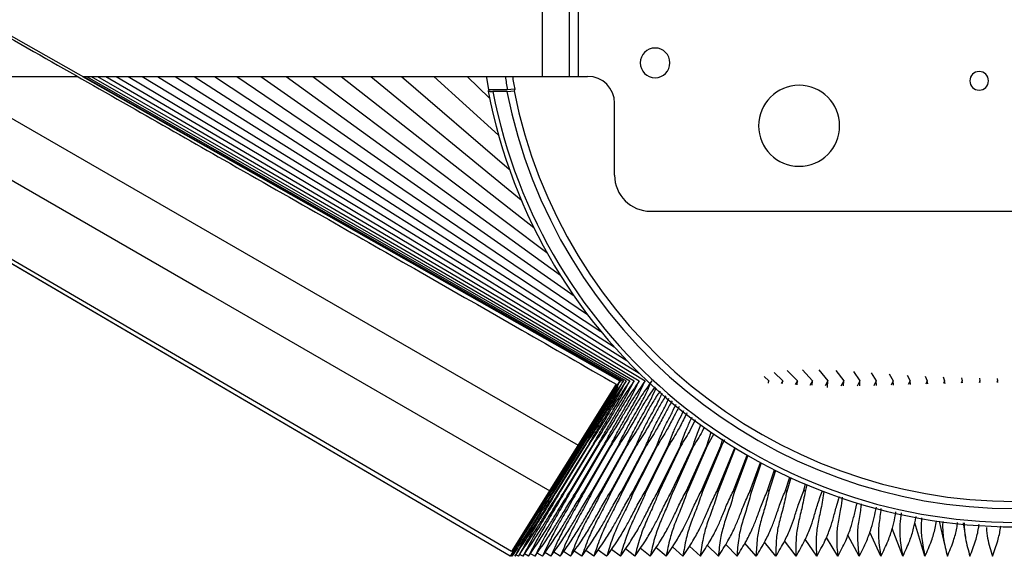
# Paper-space layout '_Top' of a CAD drawing. Header units: millimetres. Extents: x -229 to 229, y -63 to 59.
# Tile 2 of 6: x -111 to -1, y -63 to -3. Entities that reach past the tile are written whole.
import ezdxf

# ---------------------------------------------------------------- set-up
doc = ezdxf.new("R2010")
doc.units = ezdxf.units.MM

psp = doc.layouts.new('_Top')

# ---------------------------------------------------------------- linework, layer by layer
at = {"color": 7, "linetype": 'Continuous', "lineweight": 25}
for p, q in [((-56.09, -62.87), (-228.51, 38.4)), ((-55.95, -62.35), (-228.4, 38.57)), ((-52.5, -9.5), (-52.5, 9.5)), ((-49.5, -9.5), (-49.5, 9.5)), ((-48.5, -9.5), (-48.5, -1.95)), ((-125, -9.5), (-104.19, -9.5)), ((-103.59, -9.5), (-43.91, -43.36)), ((-103.59, -9.5), (-47.5, -9.5)), ((-103.49, -9.5), (-43.86, -43.36)), ((-103.18, -9.5), (-43.73, -43.36)), ((-102.65, -9.5), (-43.51, -43.36)), ((-101.93, -9.5), (-43.2, -43.36)), ((-101, -9.5), (-42.81, -43.36)), ((-99.86, -9.5), (-42.32, -43.36)), ((-98.52, -9.5), (-41.76, -43.36)), ((-96.99, -9.5), (-41.11, -43.36)), ((-95.26, -9.5), (-41.77, -42.5)), ((-93.33, -9.5), (-43.14, -41.11)), ((-91.22, -9.5), (-44.56, -39.56)), ((-88.93, -9.5), (-46.02, -37.86)), ((-86.46, -9.5), (-47.5, -35.98)), ((-83.81, -9.5), (-49, -33.91)), ((-80.99, -9.5), (-50.51, -31.62)), ((-78.01, -9.5), (-52.01, -29.09)), ((-74.88, -9.5), (-53.47, -26.3)), ((-71.59, -9.5), (-54.88, -23.22)), ((-68.16, -9.5), (-56.2, -19.81)), ((-64.59, -9.5), (-57.39, -16.05)), ((-60.89, -9.5), (-58.39, -11.92)), ((-56.38, -11), (-58.47, -11)), ((-56.47, -11.17), (-58.02, -11.17)), ((-44.5, -20.5), (-44.5, -12.5)), ((-40.5, -24.5), (40.5, -24.5)), ((-26.76, -42.44), (-25.81, -43.36)), ((-25.31, -42.21), (-24.19, -43.36)), ((-23.64, -42.13), (-22.52, -43.36)), ((-21.82, -42.14), (-20.81, -43.36)), ((-19.93, -42.22), (-19.05, -43.36)), ((-17.97, -42.33), (-17.26, -43.36)), ((-15.99, -42.46), (-15.43, -43.36)), ((-13.99, -42.59), (-13.57, -43.36)), ((-43.91, -43.36), (-56.09, -62.87)), ((-44.32, -43.74), (-55.95, -62.35)), ((-27.9, -42.89), (-27.37, -43.36)), ((-27.37, -43.36), (-27.45, -43.49)), ((-27.42, -43.62), (-27.37, -43.36)), ((-25.81, -43.36), (-25.98, -43.65)), ((-25.85, -43.66), (-25.81, -43.36)), ((-24.19, -43.36), (-24.43, -43.78)), ((-24.23, -43.79), (-24.19, -43.36)), ((-22.52, -43.36), (-22.81, -43.87)), ((-22.56, -43.83), (-22.52, -43.36)), ((-20.81, -43.36), (-21.12, -43.93)), ((-20.84, -44.09), (-20.81, -43.36)), ((-19.05, -43.36), (-19.36, -43.95)), ((-19.06, -43.93), (-19.05, -43.36)), ((-17.26, -43.36), (-17.55, -43.94)), ((-17.25, -43.92), (-17.26, -43.36)), ((-15.43, -43.36), (-15.69, -43.9)), ((-15.41, -43.88), (-15.43, -43.36)), ((-13.57, -43.36), (-13.79, -43.85)), ((-13.53, -43.82), (-13.57, -43.36)), ((-11.98, -42.72), (-11.68, -43.36)), ((-11.68, -43.36), (-11.87, -43.78)), ((-11.64, -43.76), (-11.68, -43.36)), ((-9.98, -42.83), (-9.77, -43.36)), ((-9.77, -43.36), (-9.92, -43.72)), ((-9.72, -43.7), (-9.77, -43.36)), ((-7.98, -42.93), (-7.84, -43.36)), ((-7.84, -43.36), (-7.96, -43.66)), ((-7.79, -43.65), (-7.84, -43.36)), ((-5.89, -43.36), (-5.99, -43.61)), ((-5.98, -43.01), (-5.89, -43.36)), ((-5.85, -43.57), (-5.89, -43.36)), ((-3.94, -43.36), (-4.01, -43.57)), ((-3.98, -43.07), (-3.94, -43.36)), ((-3.89, -43.56), (-3.94, -43.36)), ((-1.97, -43.36), (-2.03, -43.55)), ((-1.99, -43.1), (-1.97, -43.36)), ((-1.93, -43.54), (-1.97, -43.36)), ((-34.27, -50.57), (-33.78, -49.05)), ((-33.46, -49.24), (-34.21, -50.57)), ((-32.7, -50.57), (-32.48, -49.82)), ((-32.29, -49.93), (-32.64, -50.57)), ((-48.41, -50.57), (-51.58, -55.66)), ((-51.49, -55.66), (-48.31, -50.57)), ((-48.31, -50.57), (-51.48, -55.66)), ((-51.29, -55.66), (-48.12, -50.57)), ((-48.11, -50.57), (-51.26, -55.66)), ((-50.98, -55.66), (-47.83, -50.57)), ((-47.82, -50.57), (-50.95, -55.66)), ((-50.57, -55.66), (-47.44, -50.57)), ((-47.43, -50.57), (-50.53, -55.66)), ((-50.06, -55.66), (-46.96, -50.57)), ((-46.95, -50.57), (-50.01, -55.66)), ((-49.45, -55.66), (-46.39, -50.57)), ((-46.37, -50.57), (-49.39, -55.66)), ((-48.74, -55.66), (-45.72, -50.57)), ((-45.69, -50.57), (-48.67, -55.66)), ((-48.41, -50.57), (-48.41, -50.57)), ((-47.93, -55.66), (-44.95, -50.57)), ((-44.93, -50.57), (-47.85, -55.66)), ((-47.44, -50.57), (-47.43, -50.57)), ((-47.03, -55.66), (-44.1, -50.57)), ((-46.95, -50.57), (-46.95, -50.57)), ((-44.07, -50.57), (-46.94, -55.66)), ((-46.37, -50.57), (-46.37, -50.57)), ((-46.03, -55.66), (-43.16, -50.57)), ((-43.13, -50.57), (-45.93, -55.66)), ((-45.69, -50.57), (-45.69, -50.57)), ((-44.93, -50.57), (-44.93, -50.57)), ((-44.93, -55.66), (-42.13, -50.57)), ((-42.1, -50.57), (-44.83, -55.66)), ((-43.75, -55.66), (-41.02, -50.57)), ((-40.98, -50.57), (-43.63, -55.66)), ((-42.48, -55.66), (-39.82, -50.57)), ((-39.78, -50.57), (-42.35, -55.66)), ((-41.12, -55.66), (-38.55, -50.57)), ((-41.01, -50.55), (-40.98, -50.57)), ((-38.5, -50.57), (-40.99, -55.66)), ((-39.81, -50.55), (-39.78, -50.57)), ((-39.68, -55.66), (-37.19, -50.57)), ((-37.15, -50.57), (-39.54, -55.66)), ((-38.16, -55.66), (-35.77, -50.57)), ((-35.72, -50.57), (-38.01, -55.66)), ((-36.56, -55.66), (-34.27, -50.57)), ((-34.21, -50.57), (-36.41, -55.66)), ((-35.76, -50.54), (-35.72, -50.57)), ((-34.89, -55.66), (-32.7, -50.57)), ((-32.64, -50.57), (-34.73, -55.66)), ((-33.15, -55.66), (-31.15, -50.8)), ((-31.1, -50.83), (-32.99, -55.66)), ((-32.68, -50.54), (-32.64, -50.57)), ((-31.34, -55.66), (-29.77, -51.62)), ((-29.7, -51.66), (-31.17, -55.66)), ((-29.47, -55.66), (-28.29, -52.45)), ((-28.21, -52.49), (-29.3, -55.66)), ((-27.54, -55.66), (-26.72, -53.26)), ((-26.61, -53.32), (-27.36, -55.66)), ((-25.56, -55.66), (-25.05, -54.07)), ((-24.92, -54.13), (-25.37, -55.66)), ((-51.59, -55.66), (-51.58, -55.66)), ((-51.49, -55.65), (-51.48, -55.66)), ((-51.28, -55.65), (-51.26, -55.66)), ((-50.97, -55.65), (-50.95, -55.66)), ((-50.56, -55.64), (-50.53, -55.66)), ((-50.05, -55.64), (-50.01, -55.66)), ((-49.43, -55.63), (-49.39, -55.66)), ((-48.72, -55.63), (-48.67, -55.66)), ((-47.91, -55.62), (-47.85, -55.66)), ((-47, -55.62), (-46.94, -55.66)), ((-46, -55.61), (-45.93, -55.66)), ((-44.9, -55.61), (-44.83, -55.66)), ((-43.72, -55.6), (-43.63, -55.66)), ((-42.44, -55.6), (-42.35, -55.66)), ((-41.08, -55.59), (-40.99, -55.66)), ((-39.64, -55.58), (-39.54, -55.66)), ((-38.12, -55.58), (-38.01, -55.66)), ((-36.52, -55.57), (-36.41, -55.66)), ((-34.85, -55.56), (-34.73, -55.66)), ((-33.11, -55.55), (-32.99, -55.66)), ((-31.3, -55.54), (-31.17, -55.66)), ((-29.43, -55.53), (-29.3, -55.66)), ((-27.49, -55.52), (-27.36, -55.66)), ((-25.51, -55.5), (-25.37, -55.66)), ((-23.52, -55.66), (-23.28, -54.85)), ((-23.47, -55.48), (-23.33, -55.66)), ((-23.13, -54.92), (-23.33, -55.66)), ((-21.44, -55.66), (-21.42, -55.61)), ((-8.44, -58.95), (-7.87, -61.41)), ((-12.48, -62.87), (-13.65, -59.78)), ((-10.02, -62.87), (-11.15, -59.14)), ((-5.79, -59.15), (-5.53, -60.77)), ((-24.34, -62.87), (-25.61, -61.15)), ((-22.05, -62.87), (-23.31, -60.97)), ((-19.71, -62.87), (-20.97, -60.76)), ((-17.33, -62.87), (-18.58, -60.5)), ((-14.92, -62.87), (-16.14, -60.18)), ((-48.15, -62.87), (-49, -62.29)), ((-46.81, -62.87), (-47.71, -62.24)), ((-45.38, -62.87), (-46.34, -62.18)), ((-43.86, -62.87), (-44.86, -62.11)), ((-42.24, -62.87), (-43.3, -62.05)), ((-40.54, -62.87), (-41.64, -61.98)), ((-38.76, -62.87), (-39.9, -61.9)), ((-36.91, -62.87), (-38.08, -61.82)), ((-34.97, -62.87), (-36.18, -61.74)), ((-32.97, -62.87), (-34.2, -61.64)), ((-30.9, -62.87), (-32.15, -61.54)), ((-28.77, -62.87), (-30.03, -61.42)), ((-26.58, -62.87), (-27.85, -61.3)), ((-56.04, -62.87), (-56.08, -62.85)), ((-55.19, -62.87), (-55.48, -62.7)), ((-54.69, -62.87), (-55.05, -62.65)), ((-54.07, -62.87), (-54.51, -62.6)), ((-53.35, -62.87), (-53.86, -62.56)), ((-52.52, -62.87), (-53.1, -62.51)), ((-51.58, -62.87), (-52.23, -62.45)), ((-50.54, -62.87), (-51.26, -62.4)), ((-49.4, -62.87), (-50.18, -62.35))]:
    psp.add_line(p, q, dxfattribs=at)
at = {"color": 7, "linetype": 'Continuous', "lineweight": 25, "flags": 128}
for points in [[(-217.91, 55.36), (-158.75, 21.79), (-120.47, 0.07), (-82.19, -21.65), (-43.91, -43.36)], [(-224.79, 44.35), (-165.95, 10.37), (-127.87, -11.61), (-89.79, -33.59), (-51.71, -55.58)], [(-56.09, -62.87), (-114.71, -28.44), (-152.64, -6.16), (-190.58, 16.12), (-228.51, 38.4)], [(-119.58, -9.5), (-86.63, -28.53), (-48.55, -50.51)], [(-58.47, -11), (-58.71, -9.64), (-58.74, -9.5)], [(-55.58, -10.93), (-56.03, -10.97), (-56.38, -11)], [(-56.47, -11.17), (-56.03, -11.14), (-55.67, -11.11)]]:
    psp.add_lwpolyline(points, dxfattribs=at)
at = {"color": 7, "linetype": 'Continuous', "lineweight": 25}
for centre, radius, start, end in [((-40, -8), 1.65, 0, 180), ((-40, -8), 1.65, 180, 0), ((0, 0), 57.45, 189.5187, 191.0392), ((0, 0), 56.65, 189.6541, 191.1291), ((-47.5, -12.5), 3, 0, 90), ((-4, -10), 1.03, 0, 180), ((-24, -15), 4.5, 0, 180), ((-4, -10), 1.03, 180, 0), ((0, 0), 59.59, 190.7667, 349.2336), ((0, 0), 59.09, 190.9012, 349.0988), ((0, 0), 57.57, 191.1929, 348.8071), ((0, 0), 56.77, 191.2848, 348.7152), ((-24, -15), 4.5, 180, 0), ((-40.5, -20.5), 4, 180, 270)]:
    psp.add_arc(centre, radius, start, end, dxfattribs=at)
for points, knots in [([(-218, 55.22), (-212.75, 52.23), (-202.5, 46.41), (-187.54, 37.91), (-173.36, 29.86), (-161.95, 23.37), (-153.1, 18.34), (-146.63, 14.66), (-140.38, 11.1), (-134, 7.47), (-127.11, 3.56), (-118.48, -1.36), (-108.59, -6.99), (-98.01, -13.02), (-87.31, -19.13), (-76.75, -25.15), (-65.72, -31.46), (-55.07, -37.56), (-47.81, -41.73), (-44.32, -43.74)], [0, 0, 0, 0, 0.090673, 0.176782, 0.258326, 0.335305, 0.373806, 0.411055, 0.447051, 0.481794, 0.521207, 0.565925, 0.630976, 0.691919, 0.748756, 0.815839, 0.874386, 0.939531, 1, 1, 1, 1]), ([(-58.54, -11.13), (-58.54, -11.13), (-58.54, -11.13), (-58.53, -11.14), (-58.51, -11.15), (-58.47, -11.15), (-58.4, -11.16), (-58.32, -11.17), (-58.23, -11.17), (-58.13, -11.17), (-58.06, -11.17), (-58.02, -11.17)], [0, 0, 0, 0, 0.081589, 0.163173, 0.24627, 0.368959, 0.496448, 0.618611, 0.748401, 0.872233, 1, 1, 1, 1]), ([(-43.86, -43.36), (-44.2, -43.89), (-44.8, -44.82), (-45.64, -46.16), (-46.43, -47.43), (-47.34, -48.89), (-48.02, -49.97), (-48.41, -50.57)], [0, 0, 0, 0, 0.225161, 0.398511, 0.551992, 0.746106, 1, 1, 1, 1]), ([(-48.31, -50.57), (-47.99, -50.05), (-47.42, -49.11), (-46.59, -47.78), (-45.8, -46.52), (-44.88, -45.04), (-44.23, -43.97), (-43.86, -43.36)], [0, 0, 0, 0, 0.220587, 0.392628, 0.54602, 0.741113, 1, 1, 1, 1]), ([(-43.51, -43.36), (-43.86, -43.89), (-44.48, -44.82), (-45.33, -46.16), (-46.11, -47.43), (-47.02, -48.89), (-47.72, -49.97), (-48.11, -50.57)], [0, 0, 0, 0, 0.225161, 0.398511, 0.551992, 0.746106, 1, 1, 1, 1]), ([(-47.83, -50.57), (-47.52, -50.05), (-46.97, -49.11), (-46.16, -47.78), (-45.37, -46.52), (-44.47, -45.04), (-43.86, -43.97), (-43.51, -43.36)], [0, 0, 0, 0, 0.220587, 0.392628, 0.54602, 0.741113, 1, 1, 1, 1]), ([(-43.2, -43.36), (-43.56, -43.89), (-44.19, -44.82), (-45.04, -46.16), (-45.82, -47.43), (-46.72, -48.89), (-47.42, -49.97), (-47.82, -50.57)], [0, 0, 0, 0, 0.225161, 0.398511, 0.551992, 0.746106, 1, 1, 1, 1]), ([(-47.44, -50.57), (-47.14, -50.05), (-46.6, -49.11), (-45.8, -47.78), (-45.02, -46.52), (-44.13, -45.04), (-43.54, -43.97), (-43.2, -43.36)], [0, 0, 0, 0, 0.220587, 0.392628, 0.54602, 0.741113, 1, 1, 1, 1]), ([(-42.81, -43.36), (-43.17, -43.89), (-43.8, -44.82), (-44.66, -46.16), (-45.43, -47.43), (-46.32, -48.89), (-47.03, -49.97), (-47.43, -50.57)], [0, 0, 0, 0, 0.225161, 0.398511, 0.551992, 0.746106, 1, 1, 1, 1]), ([(-46.96, -50.57), (-46.67, -50.05), (-46.15, -49.11), (-45.35, -47.78), (-44.58, -46.52), (-43.7, -45.04), (-43.13, -43.97), (-42.81, -43.36)], [0, 0, 0, 0, 0.220587, 0.392628, 0.54602, 0.741113, 1, 1, 1, 1]), ([(-42.32, -43.36), (-42.69, -43.89), (-43.33, -44.82), (-44.18, -46.16), (-44.95, -47.43), (-45.83, -48.89), (-46.54, -49.97), (-46.95, -50.57)], [0, 0, 0, 0, 0.225161, 0.398511, 0.551992, 0.746106, 1, 1, 1, 1]), ([(-46.39, -50.57), (-46.1, -50.05), (-45.59, -49.11), (-44.81, -47.78), (-44.05, -46.52), (-43.18, -45.04), (-42.64, -43.97), (-42.32, -43.36)], [0, 0, 0, 0, 0.220587, 0.392628, 0.54602, 0.741113, 1, 1, 1, 1]), ([(-41.76, -43.36), (-42.12, -43.89), (-42.78, -44.82), (-43.62, -46.16), (-44.37, -47.43), (-45.25, -48.89), (-45.96, -49.97), (-46.37, -50.57)], [0, 0, 0, 0, 0.225161, 0.398511, 0.551992, 0.746106, 1, 1, 1, 1]), ([(-45.72, -50.57), (-45.44, -50.05), (-44.95, -49.11), (-44.18, -47.78), (-43.42, -46.52), (-42.58, -45.04), (-42.06, -43.97), (-41.76, -43.36)], [0, 0, 0, 0, 0.220587, 0.392628, 0.54602, 0.741113, 1, 1, 1, 1]), ([(-41.11, -43.36), (-41.48, -43.89), (-42.13, -44.82), (-42.97, -46.16), (-43.71, -47.43), (-44.58, -48.89), (-45.29, -49.97), (-45.69, -50.57)], [0, 0, 0, 0, 0.225161, 0.398511, 0.551992, 0.746106, 1, 1, 1, 1]), ([(-44.95, -50.57), (-44.69, -50.05), (-44.22, -49.11), (-43.46, -47.78), (-42.72, -46.52), (-41.89, -45.04), (-41.39, -43.97), (-41.11, -43.36)], [0, 0, 0, 0, 0.220587, 0.392628, 0.54602, 0.741113, 1, 1, 1, 1]), ([(-40.37, -43.36), (-40.74, -43.89), (-41.4, -44.82), (-42.24, -46.16), (-42.96, -47.43), (-43.81, -48.89), (-44.52, -49.97), (-44.93, -50.57)], [0, 0, 0, 0, 0.225161, 0.398511, 0.551992, 0.746106, 1, 1, 1, 1]), ([(-44.1, -50.57), (-43.85, -50.05), (-43.39, -49.11), (-42.66, -47.78), (-41.92, -46.52), (-41.12, -45.04), (-40.64, -43.97), (-40.37, -43.36)], [0, 0, 0, 0, 0.220587, 0.392628, 0.54602, 0.741113, 1, 1, 1, 1]), ([(-44.14, -44), (-44.35, -44.32), (-44.82, -45.04), (-45.53, -46.16), (-46.32, -47.43), (-47.23, -48.89), (-47.92, -49.97), (-48.31, -50.57)], [0, 0, 0, 0, 0.148242, 0.338801, 0.507518, 0.720901, 1, 1, 1, 1]), ([(-48.12, -50.57), (-47.8, -50.05), (-47.24, -49.11), (-46.42, -47.78), (-45.63, -46.52), (-44.85, -45.26), (-44.35, -44.4), (-44.11, -44.01)], [0, 0, 0, 0, 0.242626, 0.431855, 0.600573, 0.815157, 1, 1, 1, 1]), ([(-40.01, -44.02), (-40.23, -44.33), (-40.73, -45.05), (-41.42, -46.16), (-42.13, -47.43), (-42.96, -48.89), (-43.67, -49.97), (-44.07, -50.57)], [0, 0, 0, 0, 0.1453956, 0.3365912, 0.5058718, 0.7199685, 1, 1, 1, 1]), ([(-43.16, -50.57), (-42.92, -50.05), (-42.48, -49.11), (-41.76, -47.78), (-41.05, -46.52), (-40.39, -45.3), (-40.04, -44.48), (-39.89, -44.12)], [0, 0, 0, 0, 0.247028, 0.43969, 0.611469, 0.829947, 1, 1, 1, 1]), ([(-39.44, -44.49), (-39.55, -44.65), (-39.94, -45.21), (-40.51, -46.17), (-41.21, -47.43), (-42.02, -48.89), (-42.73, -49.97), (-43.13, -50.57)], [0, 0, 0, 0, 0.077919, 0.284211, 0.466857, 0.697858, 1, 1, 1, 1]), ([(-42.13, -50.57), (-41.9, -50.05), (-41.49, -49.11), (-40.79, -47.78), (-40.09, -46.52), (-39.54, -45.49), (-39.28, -44.85), (-39.21, -44.68)], [0, 0, 0, 0, 0.270891, 0.482166, 0.670539, 0.910122, 1, 1, 1, 1]), ([(-38.82, -45.01), (-39.06, -45.41), (-39.54, -46.18), (-40.2, -47.43), (-41, -48.89), (-41.7, -49.97), (-42.1, -50.57)], [0, 0, 0, 0, 0.216617, 0.416511, 0.669326, 1, 1, 1, 1]), ([(-41.02, -50.57), (-40.8, -50.05), (-40.41, -49.11), (-39.73, -47.78), (-39.05, -46.55), (-38.67, -45.74), (-38.46, -45.3)], [0, 0, 0, 0, 0.3032113, 0.5396927, 0.7505403, 1, 1, 1, 1]), ([(-38.11, -45.59), (-38.23, -45.8), (-38.58, -46.37), (-39.12, -47.43), (-39.9, -48.89), (-40.59, -49.97), (-40.98, -50.57)], [0, 0, 0, 0, 0.125057, 0.348314, 0.630678, 1, 1, 1, 1]), ([(-39.82, -50.57), (-39.62, -50.05), (-39.24, -49.11), (-38.59, -47.78), (-38.04, -46.77), (-37.77, -46.17), (-37.67, -45.95)], [0, 0, 0, 0, 0.345734, 0.61538, 0.855798, 1, 1, 1, 1]), ([(-37.34, -46.22), (-37.53, -46.59), (-37.96, -47.43), (-38.71, -48.89), (-39.39, -49.97), (-39.78, -50.57)], [0, 0, 0, 0, 0.253636, 0.5770218, 1, 1, 1, 1]), ([(-38.55, -50.57), (-38.35, -50.05), (-38.01, -49.11), (-37.38, -47.79), (-36.99, -47.02), (-36.8, -46.66)], [0, 0, 0, 0, 0.408164, 0.7265, 1, 1, 1, 1]), ([(-36.47, -46.93), (-36.54, -47.06), (-36.84, -47.67), (-37.45, -48.89), (-38.12, -49.97), (-38.5, -50.57)], [0, 0, 0, 0, 0.109184, 0.495158, 1, 1, 1, 1]), ([(-37.19, -50.57), (-37.01, -50.05), (-36.69, -49.11), (-36.2, -48.04), (-35.95, -47.52), (-35.89, -47.41)], [0, 0, 0, 0, 0.503843, 0.896802, 1, 1, 1, 1]), ([(-35.54, -47.69), (-35.71, -48.04), (-36.18, -49.01), (-36.77, -49.97), (-37.15, -50.57)], [0, 0, 0, 0, 0.3622741, 1, 1, 1, 1]), ([(-35.77, -50.57), (-35.6, -50.05), (-35.36, -49.27), (-35.01, -48.48), (-34.9, -48.22)], [0, 0, 0, 0, 0.677593, 1, 1, 1, 1]), ([(-34.55, -48.51), (-34.58, -48.59), (-34.91, -49.28), (-35.34, -49.97), (-35.72, -50.57)], [0, 0, 0, 0, 0.111752, 1, 1, 1, 1]), ([(-56.04, -62.87), (-55.67, -62.3), (-55.02, -61.27), (-54.1, -59.82), (-53.27, -58.5), (-52.42, -57.13), (-51.81, -56.17), (-51.49, -55.66)], [0, 0, 0, 0, 0.245537, 0.438423, 0.602611, 0.789002, 1, 1, 1, 1]), ([(-51.58, -55.66), (-51.98, -56.3), (-52.73, -57.51), (-53.82, -59.25), (-54.92, -61.04), (-55.63, -62.21), (-56.04, -62.87)], [0, 0, 0, 0, 0.262819, 0.50084, 0.716873, 1, 1, 1, 1]), ([(-55.87, -62.87), (-55.49, -62.3), (-54.82, -61.27), (-53.9, -59.82), (-53.07, -58.5), (-52.22, -57.13), (-51.61, -56.17), (-51.29, -55.66)], [0, 0, 0, 0, 0.245537, 0.438423, 0.602611, 0.789002, 1, 1, 1, 1]), ([(-55.59, -62.87), (-55.2, -62.3), (-54.52, -61.27), (-53.59, -59.82), (-52.76, -58.5), (-51.92, -57.13), (-51.31, -56.17), (-50.98, -55.66)], [0, 0, 0, 0, 0.245537, 0.438423, 0.602611, 0.789002, 1, 1, 1, 1]), ([(-51.26, -55.66), (-51.65, -56.3), (-52.39, -57.51), (-53.47, -59.25), (-54.54, -61.04), (-55.21, -62.21), (-55.59, -62.87)], [0, 0, 0, 0, 0.262819, 0.50084, 0.716873, 1, 1, 1, 1]), ([(-55.19, -62.87), (-54.8, -62.3), (-54.11, -61.27), (-53.17, -59.82), (-52.35, -58.5), (-51.51, -57.13), (-50.9, -56.17), (-50.57, -55.66)], [0, 0, 0, 0, 0.245537, 0.438423, 0.602611, 0.789002, 1, 1, 1, 1]), ([(-50.95, -55.66), (-51.33, -56.3), (-52.05, -57.51), (-53.13, -59.25), (-54.18, -61.04), (-54.82, -62.21), (-55.19, -62.87)], [0, 0, 0, 0, 0.262819, 0.50084, 0.716873, 1, 1, 1, 1]), ([(-54.69, -62.87), (-54.29, -62.3), (-53.59, -61.27), (-52.65, -59.82), (-51.83, -58.5), (-51, -57.13), (-50.39, -56.17), (-50.06, -55.66)], [0, 0, 0, 0, 0.2455367, 0.4384225, 0.6026108, 0.789002, 1, 1, 1, 1]), ([(-50.53, -55.66), (-50.9, -56.3), (-51.62, -57.51), (-52.68, -59.25), (-53.71, -61.04), (-54.33, -62.21), (-54.69, -62.87)], [0, 0, 0, 0, 0.262819, 0.50084, 0.716873, 1, 1, 1, 1]), ([(-54.07, -62.87), (-53.68, -62.3), (-52.97, -61.27), (-52.02, -59.82), (-51.2, -58.5), (-50.38, -57.13), (-49.77, -56.17), (-49.45, -55.66)], [0, 0, 0, 0, 0.245537, 0.438423, 0.602611, 0.789002, 1, 1, 1, 1]), ([(-50.01, -55.66), (-50.38, -56.3), (-51.08, -57.51), (-52.13, -59.25), (-53.13, -61.04), (-53.73, -62.21), (-54.07, -62.87)], [0, 0, 0, 0, 0.262819, 0.50084, 0.716873, 1, 1, 1, 1]), ([(-53.35, -62.87), (-52.95, -62.3), (-52.23, -61.27), (-51.29, -59.82), (-50.48, -58.5), (-49.67, -57.13), (-49.06, -56.17), (-48.74, -55.66)], [0, 0, 0, 0, 0.245537, 0.438423, 0.602611, 0.789002, 1, 1, 1, 1]), ([(-49.39, -55.66), (-49.75, -56.3), (-50.43, -57.51), (-51.47, -59.25), (-52.45, -61.04), (-53.02, -62.21), (-53.35, -62.87)], [0, 0, 0, 0, 0.262819, 0.50084, 0.716873, 1, 1, 1, 1]), ([(-52.52, -62.87), (-52.11, -62.3), (-51.39, -61.27), (-50.45, -59.82), (-49.65, -58.5), (-48.85, -57.13), (-48.25, -56.17), (-47.93, -55.66)], [0, 0, 0, 0, 0.245537, 0.438423, 0.602611, 0.789002, 1, 1, 1, 1]), ([(-48.67, -55.66), (-49.02, -56.3), (-49.69, -57.51), (-50.71, -59.25), (-51.66, -61.04), (-52.21, -62.21), (-52.52, -62.87)], [0, 0, 0, 0, 0.262819, 0.50084, 0.716873, 1, 1, 1, 1]), ([(-51.58, -62.87), (-51.17, -62.3), (-50.45, -61.27), (-49.51, -59.82), (-48.72, -58.5), (-47.94, -57.13), (-47.34, -56.17), (-47.03, -55.66)], [0, 0, 0, 0, 0.245537, 0.438423, 0.602611, 0.789002, 1, 1, 1, 1]), ([(-47.85, -55.66), (-48.19, -56.3), (-48.84, -57.51), (-49.85, -59.25), (-50.77, -61.04), (-51.29, -62.21), (-51.58, -62.87)], [0, 0, 0, 0, 0.262819, 0.50084, 0.716873, 1, 1, 1, 1]), ([(-50.54, -62.87), (-50.13, -62.3), (-49.4, -61.27), (-48.47, -59.82), (-47.69, -58.5), (-46.92, -57.13), (-46.34, -56.17), (-46.03, -55.66)], [0, 0, 0, 0, 0.245537, 0.438423, 0.602611, 0.789002, 1, 1, 1, 1]), ([(-46.94, -55.66), (-47.27, -56.3), (-47.9, -57.51), (-48.89, -59.25), (-49.77, -61.04), (-50.26, -62.21), (-50.54, -62.87)], [0, 0, 0, 0, 0.262819, 0.50084, 0.716873, 1, 1, 1, 1]), ([(-49.4, -62.87), (-48.99, -62.3), (-48.26, -61.27), (-47.34, -59.82), (-46.57, -58.5), (-45.82, -57.13), (-45.24, -56.17), (-44.93, -55.66)], [0, 0, 0, 0, 0.245537, 0.438423, 0.602611, 0.789002, 1, 1, 1, 1]), ([(-45.93, -55.66), (-46.25, -56.3), (-46.86, -57.51), (-47.83, -59.25), (-48.68, -61.04), (-49.14, -62.21), (-49.4, -62.87)], [0, 0, 0, 0, 0.262819, 0.50084, 0.716873, 1, 1, 1, 1]), ([(-48.15, -62.87), (-47.75, -62.3), (-47.02, -61.27), (-46.1, -59.82), (-45.35, -58.5), (-44.62, -57.13), (-44.05, -56.17), (-43.75, -55.66)], [0, 0, 0, 0, 0.245537, 0.438423, 0.602611, 0.789002, 1, 1, 1, 1]), ([(-44.83, -55.66), (-45.14, -56.3), (-45.73, -57.51), (-46.67, -59.25), (-47.49, -61.04), (-47.91, -62.21), (-48.15, -62.87)], [0, 0, 0, 0, 0.262819, 0.50084, 0.716873, 1, 1, 1, 1]), ([(-46.81, -62.87), (-46.41, -62.3), (-45.68, -61.27), (-44.78, -59.82), (-44.04, -58.5), (-43.33, -57.13), (-42.77, -56.17), (-42.48, -55.66)], [0, 0, 0, 0, 0.245537, 0.438423, 0.602611, 0.789002, 1, 1, 1, 1]), ([(-43.63, -55.66), (-43.93, -56.3), (-44.5, -57.51), (-45.42, -59.25), (-46.2, -61.04), (-46.59, -62.21), (-46.81, -62.87)], [0, 0, 0, 0, 0.262819, 0.50084, 0.716873, 1, 1, 1, 1]), ([(-45.38, -62.87), (-44.98, -62.3), (-44.25, -61.27), (-43.36, -59.82), (-42.65, -58.5), (-41.96, -57.13), (-41.41, -56.17), (-41.12, -55.66)], [0, 0, 0, 0, 0.245537, 0.438423, 0.602611, 0.789002, 1, 1, 1, 1]), ([(-42.35, -55.66), (-42.64, -56.3), (-43.18, -57.51), (-44.07, -59.25), (-44.82, -61.04), (-45.18, -62.21), (-45.38, -62.87)], [0, 0, 0, 0, 0.262819, 0.50084, 0.716873, 1, 1, 1, 1]), ([(-43.86, -62.87), (-43.45, -62.3), (-42.74, -61.27), (-41.86, -59.82), (-41.16, -58.5), (-40.5, -57.13), (-39.96, -56.17), (-39.68, -55.66)], [0, 0, 0, 0, 0.245537, 0.438423, 0.602611, 0.789002, 1, 1, 1, 1]), ([(-40.99, -55.66), (-41.26, -56.3), (-41.78, -57.51), (-42.64, -59.25), (-43.34, -61.04), (-43.67, -62.21), (-43.86, -62.87)], [0, 0, 0, 0, 0.262819, 0.50084, 0.716873, 1, 1, 1, 1]), ([(-42.24, -62.87), (-41.84, -62.3), (-41.13, -61.27), (-40.28, -59.82), (-39.6, -58.5), (-38.96, -57.13), (-38.44, -56.17), (-38.16, -55.66)], [0, 0, 0, 0, 0.245537, 0.438423, 0.602611, 0.789002, 1, 1, 1, 1]), ([(-39.54, -55.66), (-39.8, -56.3), (-40.29, -57.51), (-41.12, -59.25), (-41.78, -61.04), (-42.08, -62.21), (-42.24, -62.87)], [0, 0, 0, 0, 0.262819, 0.50084, 0.716873, 1, 1, 1, 1]), ([(-40.54, -62.87), (-40.15, -62.3), (-39.45, -61.27), (-38.61, -59.82), (-37.95, -58.5), (-37.34, -57.13), (-36.83, -56.17), (-36.56, -55.66)], [0, 0, 0, 0, 0.245537, 0.438423, 0.602611, 0.789002, 1, 1, 1, 1]), ([(-38.01, -55.66), (-38.26, -56.3), (-38.73, -57.51), (-39.52, -59.25), (-40.14, -61.04), (-40.4, -62.21), (-40.54, -62.87)], [0, 0, 0, 0, 0.262819, 0.50084, 0.716873, 1, 1, 1, 1]), ([(-38.76, -62.87), (-38.38, -62.3), (-37.68, -61.27), (-36.86, -59.82), (-36.23, -58.5), (-35.65, -57.13), (-35.15, -56.17), (-34.89, -55.66)], [0, 0, 0, 0, 0.245537, 0.438423, 0.602611, 0.789002, 1, 1, 1, 1]), ([(-36.41, -55.66), (-36.64, -56.3), (-37.08, -57.51), (-37.84, -59.25), (-38.42, -61.04), (-38.64, -62.21), (-38.76, -62.87)], [0, 0, 0, 0, 0.262819, 0.50084, 0.716873, 1, 1, 1, 1]), ([(-36.91, -62.87), (-36.52, -62.3), (-35.84, -61.27), (-35.04, -59.82), (-34.44, -58.5), (-33.88, -57.13), (-33.4, -56.17), (-33.15, -55.66)], [0, 0, 0, 0, 0.245537, 0.438423, 0.602611, 0.789002, 1, 1, 1, 1]), ([(-34.73, -55.66), (-34.95, -56.3), (-35.36, -57.51), (-36.08, -59.25), (-36.62, -61.04), (-36.8, -62.21), (-36.91, -62.87)], [0, 0, 0, 0, 0.262819, 0.50084, 0.716873, 1, 1, 1, 1]), ([(-34.97, -62.87), (-34.6, -62.3), (-33.93, -61.27), (-33.15, -59.82), (-32.57, -58.5), (-32.05, -57.13), (-31.59, -56.17), (-31.34, -55.66)], [0, 0, 0, 0, 0.245537, 0.438423, 0.602611, 0.789002, 1, 1, 1, 1]), ([(-32.99, -55.66), (-33.19, -56.3), (-33.57, -57.51), (-34.26, -59.25), (-34.74, -61.04), (-34.89, -62.21), (-34.97, -62.87)], [0, 0, 0, 0, 0.262819, 0.50084, 0.716873, 1, 1, 1, 1]), ([(-32.97, -62.87), (-32.6, -62.3), (-31.95, -61.27), (-31.2, -59.82), (-30.64, -58.5), (-30.15, -57.13), (-29.71, -56.17), (-29.47, -55.66)], [0, 0, 0, 0, 0.245537, 0.438423, 0.602611, 0.789002, 1, 1, 1, 1]), ([(-31.17, -55.66), (-31.36, -56.3), (-31.71, -57.51), (-32.36, -59.25), (-32.8, -61.04), (-32.91, -62.21), (-32.97, -62.87)], [0, 0, 0, 0, 0.262819, 0.50084, 0.716873, 1, 1, 1, 1]), ([(-30.9, -62.87), (-30.54, -62.3), (-29.9, -61.27), (-29.18, -59.82), (-28.65, -58.5), (-28.19, -57.13), (-27.77, -56.17), (-27.54, -55.66)], [0, 0, 0, 0, 0.245537, 0.438423, 0.602611, 0.789002, 1, 1, 1, 1]), ([(-29.3, -55.66), (-29.46, -56.3), (-29.79, -57.51), (-30.39, -59.25), (-30.78, -61.04), (-30.86, -62.21), (-30.9, -62.87)], [0, 0, 0, 0, 0.262819, 0.50084, 0.716873, 1, 1, 1, 1]), ([(-28.77, -62.87), (-28.42, -62.3), (-27.79, -61.27), (-27.1, -59.82), (-26.6, -58.5), (-26.17, -57.13), (-25.77, -56.17), (-25.56, -55.66)], [0, 0, 0, 0, 0.245537, 0.438423, 0.602611, 0.789002, 1, 1, 1, 1]), ([(-27.36, -55.66), (-27.51, -56.3), (-27.8, -57.51), (-28.37, -59.25), (-28.71, -61.04), (-28.75, -62.21), (-28.77, -62.87)], [0, 0, 0, 0, 0.2628187, 0.5008401, 0.716873, 1, 1, 1, 1]), ([(-26.58, -62.87), (-26.24, -62.3), (-25.63, -61.27), (-24.97, -59.82), (-24.5, -58.5), (-24.1, -57.13), (-23.72, -56.17), (-23.52, -55.66)], [0, 0, 0, 0, 0.2455367, 0.4384225, 0.6026108, 0.789002, 1, 1, 1, 1]), ([(-25.37, -55.66), (-25.51, -56.3), (-25.76, -57.51), (-26.29, -59.25), (-26.58, -61.04), (-26.58, -62.21), (-26.58, -62.87)], [0, 0, 0, 0, 0.262819, 0.50084, 0.716873, 1, 1, 1, 1]), ([(-23.33, -55.66), (-23.45, -56.3), (-23.67, -57.51), (-24.15, -59.25), (-24.39, -61.04), (-24.36, -62.21), (-24.34, -62.87)], [0, 0, 0, 0, 0.262819, 0.50084, 0.716873, 1, 1, 1, 1]), ([(-24.34, -62.87), (-24.01, -62.3), (-23.42, -61.27), (-22.78, -59.82), (-22.35, -58.5), (-21.98, -57.13), (-21.63, -56.17), (-21.44, -55.66)], [0, 0, 0, 0, 0.245537, 0.438423, 0.602611, 0.789002, 1, 1, 1, 1]), ([(-21.24, -55.66), (-21.34, -56.3), (-21.53, -57.51), (-21.97, -59.25), (-22.16, -61.04), (-22.09, -62.21), (-22.05, -62.87)], [0, 0, 0, 0, 0.262819, 0.50084, 0.716873, 1, 1, 1, 1]), ([(-22.05, -62.87), (-21.73, -62.3), (-21.15, -61.27), (-20.56, -59.82), (-20.15, -58.5), (-19.87, -57.31), (-19.6, -56.53), (-19.49, -56.2)], [0, 0, 0, 0, 0.265128, 0.473403, 0.650692, 0.851955, 1, 1, 1, 1]), ([(-19.21, -56.31), (-19.26, -56.73), (-19.39, -57.73), (-19.74, -59.25), (-19.88, -61.04), (-19.77, -62.21), (-19.71, -62.87)], [0, 0, 0, 0, 0.190502, 0.451873, 0.689098, 1, 1, 1, 1]), ([(-19.71, -62.87), (-19.4, -62.3), (-18.85, -61.27), (-18.29, -59.82), (-17.91, -58.5), (-17.72, -57.56), (-17.56, -57.02), (-17.53, -56.93)], [0, 0, 0, 0, 0.297452, 0.531121, 0.730025, 0.955827, 1, 1, 1, 1]), ([(-17.1, -57.03), (-17.12, -57.21), (-17.21, -57.97), (-17.48, -59.26), (-17.56, -61.04), (-17.42, -62.21), (-17.33, -62.87)], [0, 0, 0, 0, 0.0921319, 0.3852648, 0.6513179, 1, 1, 1, 1]), ([(-17.33, -62.87), (-17.04, -62.3), (-16.51, -61.27), (-15.98, -59.82), (-15.66, -58.57), (-15.5, -57.8), (-15.42, -57.42)], [0, 0, 0, 0, 0.323752, 0.578081, 0.794571, 1, 1, 1, 1]), ([(-14.91, -57.54), (-14.91, -57.55), (-14.96, -58.14), (-15.18, -59.26), (-15.21, -61.04), (-15.03, -62.21), (-14.92, -62.87)], [0, 0, 0, 0, 0.006721, 0.327431, 0.618514, 1, 1, 1, 1]), ([(-14.92, -62.87), (-14.64, -62.3), (-14.13, -61.27), (-13.64, -59.82), (-13.39, -58.74), (-13.28, -58.13), (-13.24, -57.92)], [0, 0, 0, 0, 0.356239, 0.636089, 0.874302, 1, 1, 1, 1]), ([(-12.67, -58.05), (-12.72, -58.47), (-12.84, -59.41), (-12.83, -61.04), (-12.61, -62.21), (-12.48, -62.87)], [0, 0, 0, 0, 0.256349, 0.578196, 1, 1, 1, 1]), ([(-12.48, -62.87), (-12.21, -62.3), (-11.73, -61.27), (-11.27, -59.82), (-11.09, -58.91), (-11.01, -58.48), (-11.01, -58.44)], [0, 0, 0, 0, 0.397022, 0.708909, 0.974394, 1, 1, 1, 1]), ([(-10.39, -58.58), (-10.41, -58.82), (-10.48, -59.59), (-10.41, -61.04), (-10.16, -62.21), (-10.02, -62.87)], [0, 0, 0, 0, 0.166193, 0.527059, 1, 1, 1, 1]), ([(-10.02, -62.87), (-9.76, -62.3), (-9.31, -61.27), (-8.91, -59.94), (-8.79, -59.2), (-8.74, -58.93)], [0, 0, 0, 0, 0.445848, 0.796093, 1, 1, 1, 1]), ([(-8.04, -58.98), (-8.05, -59.09), (-8.08, -59.72), (-7.98, -61.04), (-7.69, -62.21), (-7.53, -62.87)], [0, 0, 0, 0, 0.0816, 0.479077, 1, 1, 1, 1]), ([(-7.53, -62.87), (-7.29, -62.3), (-6.86, -61.27), (-6.51, -60), (-6.42, -59.32), (-6.39, -59.11)], [0, 0, 0, 0, 0.46654, 0.833039, 1, 1, 1, 1]), ([(-5.66, -59.16), (-5.66, -59.21), (-5.67, -59.78), (-5.53, -61.04), (-5.21, -62.21), (-5.03, -62.87)], [0, 0, 0, 0, 0.037865, 0.454271, 1, 1, 1, 1]), ([(-5.03, -62.87), (-4.8, -62.3), (-4.4, -61.27), (-4.1, -60.06), (-4.03, -59.44), (-4.01, -59.29)], [0, 0, 0, 0, 0.489472, 0.873986, 1, 1, 1, 1]), ([(-3.2, -59.68), (-3.17, -60.08), (-3.06, -61.16), (-2.73, -62.21), (-2.52, -62.87)], [0, 0, 0, 0, 0.3667549, 1, 1, 1, 1]), ([(-2.52, -62.87), (-2.31, -62.3), (-1.94, -61.27), (-1.67, -60.12), (-1.62, -59.56), (-1.61, -59.47)], [0, 0, 0, 0, 0.514975, 0.919523, 1, 1, 1, 1])]:
    psp.add_open_spline(points, degree=3, knots=knots, dxfattribs=at)
for points in [[(-55.58, -10.93), (-55.61, -10.99), (-55.64, -11.05), (-55.67, -11.11)], [(-58.47, -11), (-58.5, -11.04), (-58.52, -11.09), (-58.54, -11.13)]]:
    psp.add_open_spline(points, degree=3, dxfattribs=at)

doc.saveas('drawing.dxf')
